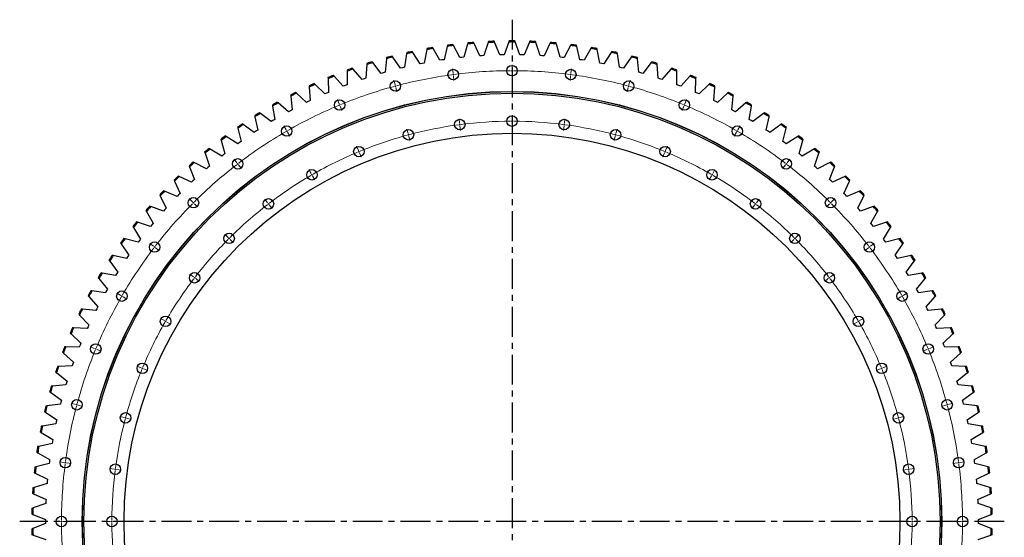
# Model space of a CAD drawing. Header units: millimetres. Extents: x -1931 to 17793, y -2289 to 13096.
# Tile 2 of 16: x 1418 to 5079, y 1395 to 3319. Entities that reach past the tile are written whole.
import ezdxf

# ---------------------------------------------------------------- set-up
doc = ezdxf.new("R2010")
doc.units = ezdxf.units.MM
doc.header["$LTSCALE"] = 50
doc.linetypes.add('CENTER', pattern=[10.16, 6.35, -1.27, 1.27, -1.27])

msp = doc.modelspace()

# ---------------------------------------------------------------- linework, layer by layer
at = {"linetype": 'CENTER', "ltscale": 0.35}
for p, q in [((3248.4, 3318.5), (3248.4, -410.3)), ((5078.8, 1454.1), (1418, 1454.1))]:
    msp.add_line(p, q, dxfattribs=at)
at = {"color": 7, "linetype": 'Continuous', "lineweight": 25}
for p, q in [((3008.1, 3223.5), (3007.1, 3219.3)), ((3030.9, 3222.4), (3028.9, 3226.2)), ((3054.6, 3177.7), (3030.9, 3222.4)), ((3083.3, 3228), (3069.7, 3179.3)), ((3084.4, 3232.2), (3083.3, 3228)), ((3107.2, 3230.1), (3105.4, 3234)), ((3128.9, 3184.4), (3107.2, 3230.1)), ((3159.7, 3233.5), (3144.1, 3185.4)), ((3161.1, 3237.6), (3159.7, 3233.5)), ((3183.8, 3234.5), (3182.1, 3238.5)), ((3203.5, 3188), (3183.8, 3234.5)), ((3236.4, 3235.7), (3218.7, 3188.3)), ((3237.9, 3239.7), (3236.4, 3235.7)), ((3260.4, 3235.7), (3258.9, 3239.7)), ((3278.1, 3188.3), (3260.4, 3235.7)), ((3313, 3234.5), (3293.3, 3188)), ((3314.7, 3238.5), (3313, 3234.5)), ((3337.1, 3233.5), (3335.7, 3237.6)), ((3352.7, 3185.4), (3337.1, 3233.5)), ((3389.6, 3230.1), (3367.9, 3184.4)), ((3391.4, 3234), (3389.6, 3230.1)), ((3413.5, 3228), (3412.4, 3232.2)), ((3427.1, 3179.3), (3413.5, 3228)), ((3465.8, 3222.4), (3442.2, 3177.7)), ((3467.8, 3226.2), (3465.8, 3222.4)), ((3489.7, 3219.3), (3488.7, 3223.5)), ((2856.3, 3192), (2849.1, 3141.9)), ((2856.9, 3196.2), (2856.3, 3192)), ((2879.7, 3197.1), (2877.4, 3200.7)), ((2907.1, 3154.6), (2879.7, 3197.1)), ((2931.4, 3207.3), (2922.1, 3157.6)), ((2932.2, 3211.5), (2931.4, 3207.3)), ((2955.1, 3211.4), (2952.9, 3215.1)), ((2980.6, 3167.7), (2955.1, 3211.4)), ((3007.1, 3219.3), (2995.6, 3170)), ((3144.1, 3185.4), (3136.5, 3184.9)), ((3211.1, 3188.1), (3203.5, 3188)), ((3218.7, 3188.3), (3211.1, 3188.1)), ((3285.7, 3188.1), (3278.1, 3188.3)), ((3293.3, 3188), (3285.7, 3188.1)), ((3360.3, 3184.9), (3352.7, 3185.4)), ((3501.1, 3170), (3489.7, 3219.3)), ((3541.7, 3211.4), (3516.2, 3167.7)), ((3543.9, 3215.1), (3541.7, 3211.4)), ((3565.4, 3207.3), (3564.6, 3211.5)), ((3574.7, 3157.6), (3565.4, 3207.3)), ((3617.1, 3197.1), (3589.6, 3154.6)), ((3619.4, 3200.7), (3617.1, 3197.1)), ((3640.5, 3192), (3639.9, 3196.2)), ((3647.7, 3141.9), (3640.5, 3192)), ((2708.3, 3151.9), (2705.5, 3101.4)), ((2708.5, 3156.1), (2708.3, 3151.9)), ((2731.3, 3159), (2728.6, 3162.4)), ((2762.2, 3119), (2731.3, 3159)), ((2781.8, 3173.5), (2776.8, 3123.2)), ((2782.3, 3177.8), (2781.8, 3173.5)), ((2805.1, 3179.7), (2802.6, 3183.2)), ((2834.3, 3138.4), (2805.1, 3179.7)), ((2914.6, 3156.1), (2907.1, 3154.6)), ((2922.1, 3157.6), (2914.6, 3156.1)), ((2988.1, 3168.9), (2980.6, 3167.7)), ((2995.6, 3170), (2988.1, 3168.9)), ((3062.2, 3178.5), (3054.6, 3177.7)), ((3069.7, 3179.3), (3062.2, 3178.5)), ((3136.5, 3184.9), (3128.9, 3184.4)), ((3367.9, 3184.4), (3360.3, 3184.9)), ((3434.6, 3178.5), (3427.1, 3179.3)), ((3442.2, 3177.7), (3434.6, 3178.5)), ((3508.7, 3168.9), (3501.1, 3170)), ((3516.2, 3167.7), (3508.7, 3168.9)), ((3582.2, 3156.1), (3574.7, 3157.6)), ((3589.6, 3154.6), (3582.2, 3156.1)), ((3691.7, 3179.7), (3662.5, 3138.4)), ((3694.2, 3183.2), (3691.7, 3179.7)), ((3715, 3173.5), (3714.5, 3177.8)), ((3720, 3123.2), (3715, 3173.5)), ((3765.5, 3159), (3734.6, 3119)), ((3768.1, 3162.4), (3765.5, 3159)), ((3788.5, 3151.9), (3788.3, 3156.1)), ((3791.3, 3101.4), (3788.5, 3151.9)), ((2635.8, 3127.1), (2635.1, 3076.5)), ((2635.8, 3131.3), (2635.8, 3127.1)), ((2658.4, 3135.2), (2655.6, 3138.4)), ((2691, 3096.6), (2658.4, 3135.2)), ((2769.5, 3121.1), (2762.2, 3119)), ((2776.8, 3123.2), (2769.5, 3121.1)), ((2841.7, 3140.2), (2834.3, 3138.4)), ((2849.1, 3141.9), (2841.7, 3140.2)), ((3655.1, 3140.2), (3647.7, 3141.9)), ((3662.5, 3138.4), (3655.1, 3140.2)), ((3727.3, 3121.1), (3720, 3123.2)), ((3734.6, 3119), (3727.3, 3121.1)), ((3838.4, 3135.2), (3805.7, 3096.6)), ((3841.2, 3138.4), (3838.4, 3135.2)), ((3861, 3127.1), (3861, 3131.3)), ((3861.7, 3076.5), (3861, 3127.1)), ((2516.1, 3078.2), (2513, 3081.2)), ((2551.9, 3042.6), (2516.1, 3078.2)), ((2564.2, 3103.4), (2564.4, 3099.1)), ((2564.4, 3099.1), (2565.9, 3048.6)), ((2586.6, 3108.2), (2583.7, 3111.4)), ((2620.9, 3071.1), (2586.6, 3108.2)), ((2635.1, 3076.5), (2628, 3073.8)), ((2698.2, 3099), (2691, 3096.6)), ((2705.5, 3101.4), (2698.2, 3099)), ((3798.5, 3099), (3791.3, 3101.4)), ((3805.7, 3096.6), (3798.5, 3099)), ((3868.8, 3073.8), (3861.7, 3076.5)), ((3910.2, 3108.2), (3875.9, 3071.1)), ((3913.1, 3111.4), (3910.2, 3108.2)), ((3930.9, 3048.6), (3932.4, 3099.1)), ((3932.4, 3099.1), (3932.6, 3103.4)), ((3980.7, 3078.2), (3944.9, 3042.6)), ((3983.8, 3081.2), (3980.7, 3078.2)), ((2446.9, 3045.2), (2443.7, 3048.1)), ((2484.2, 3011.1), (2446.9, 3045.2)), ((2493.9, 3072.5), (2494.2, 3068.2)), ((2494.2, 3068.2), (2497.9, 3017.8)), ((2558.9, 3045.6), (2551.9, 3042.6)), ((2565.9, 3048.6), (2558.9, 3045.6)), ((2628, 3073.8), (2620.9, 3071.1)), ((3875.9, 3071.1), (3868.8, 3073.8)), ((3937.9, 3045.6), (3930.9, 3048.6)), ((3944.9, 3042.6), (3937.9, 3045.6)), ((3998.9, 3017.8), (4002.6, 3068.2)), ((4002.6, 3068.2), (4002.9, 3072.5)), ((4049.9, 3045.2), (4012.6, 3011.1)), ((4053.1, 3048.1), (4049.9, 3045.2)), ((2379.2, 3009.3), (2375.9, 3012)), ((2417.9, 2976.8), (2379.2, 3009.3)), ((2425, 3038.5), (2425.5, 3034.3)), ((2425.5, 3034.3), (2431.3, 2984)), ((2491.1, 3014.5), (2484.2, 3011.1)), ((2497.9, 3017.8), (2491.1, 3014.5)), ((4005.7, 3014.5), (3998.9, 3017.8)), ((4012.6, 3011.1), (4005.7, 3014.5)), ((4065.5, 2984), (4071.3, 3034.3)), ((4071.3, 3034.3), (4071.8, 3038.5)), ((4117.6, 3009.3), (4078.9, 2976.8)), ((4120.9, 3012), (4117.6, 3009.3)), ((2313.1, 2970.4), (2309.7, 2973)), ((2353.2, 2939.7), (2313.1, 2970.4)), ((2357.6, 3001.6), (2358.3, 2997.4)), ((2358.3, 2997.4), (2366.3, 2947.5)), ((2424.6, 2980.4), (2417.9, 2976.8)), ((2431.3, 2984), (2424.6, 2980.4)), ((4072.2, 2980.4), (4065.5, 2984)), ((4078.9, 2976.8), (4072.2, 2980.4)), ((4130.5, 2947.5), (4138.5, 2997.4)), ((4138.5, 2997.4), (4139.2, 3001.6)), ((4183.7, 2970.4), (4143.6, 2939.7)), ((4187.1, 2973), (4183.7, 2970.4)), ((2248.7, 2928.8), (2245.2, 2931.2)), ((2290.1, 2899.8), (2248.7, 2928.8)), ((2291.8, 2961.9), (2292.7, 2957.7)), ((2292.7, 2957.7), (2302.8, 2908.1)), ((2359.7, 2943.6), (2353.2, 2939.7)), ((2366.3, 2947.5), (2359.7, 2943.6)), ((4137.1, 2943.6), (4130.5, 2947.5)), ((4143.6, 2939.7), (4137.1, 2943.6)), ((4194, 2908.1), (4204.1, 2957.7)), ((4204.1, 2957.7), (4205, 2961.9)), ((4248.1, 2928.8), (4206.7, 2899.8)), ((4251.6, 2931.2), (4248.1, 2928.8)), ((2227.8, 2919.3), (2228.9, 2915.2)), ((2228.9, 2915.2), (2241.1, 2866.1)), ((2296.5, 2904), (2290.1, 2899.8)), ((2302.8, 2908.1), (2296.5, 2904)), ((4200.3, 2904), (4194, 2908.1)), ((4206.7, 2899.8), (4200.3, 2904)), ((4255.7, 2866.1), (4267.9, 2915.2)), ((4267.9, 2915.2), (4269, 2919.3)), ((2165.7, 2874), (2167, 2869.9)), ((2167, 2869.9), (2181.3, 2821.5)), ((2186.2, 2884.4), (2182.6, 2886.7)), ((2228.8, 2857.2), (2186.2, 2884.4)), ((2235, 2861.7), (2228.8, 2857.2)), ((2241.1, 2866.1), (2235, 2861.7)), ((4261.8, 2861.7), (4255.7, 2866.1)), ((4268, 2857.2), (4261.8, 2861.7)), ((4310.6, 2884.4), (4268, 2857.2)), ((4314.2, 2886.7), (4310.6, 2884.4)), ((4315.5, 2821.5), (4329.8, 2869.9)), ((4329.8, 2869.9), (4331, 2874)), ((2105.7, 2826.1), (2107.1, 2822.1)), ((2107.1, 2822.1), (2123.5, 2774.3)), ((2125.6, 2837.4), (2121.9, 2839.5)), ((2169.4, 2812.1), (2125.6, 2837.4)), ((2181.3, 2821.5), (2175.3, 2816.8)), ((4321.4, 2816.8), (4315.5, 2821.5)), ((4371.2, 2837.4), (4327.4, 2812.1)), ((4374.9, 2839.5), (4371.2, 2837.4)), ((4373.3, 2774.3), (4389.7, 2822.1)), ((4389.7, 2822.1), (4391.1, 2826.1)), ((2067.1, 2787.8), (2063.4, 2789.8)), ((2112, 2764.4), (2067.1, 2787.8)), ((2175.3, 2816.8), (2169.4, 2812.1)), ((4327.4, 2812.1), (4321.4, 2816.8)), ((4429.6, 2787.8), (4384.8, 2764.4)), ((4433.4, 2789.8), (4429.6, 2787.8)), ((2047.7, 2775.7), (2049.3, 2771.7)), ((2049.3, 2771.7), (2067.7, 2724.7)), ((2117.7, 2769.3), (2112, 2764.4)), ((2123.5, 2774.3), (2117.7, 2769.3)), ((4379.1, 2769.3), (4373.3, 2774.3)), ((4384.8, 2764.4), (4379.1, 2769.3)), ((4429.1, 2724.7), (4447.5, 2771.7)), ((4447.5, 2771.7), (4449.1, 2775.7)), ((1991.9, 2722.8), (1993.7, 2718.9)), ((1993.7, 2718.9), (2014.2, 2672.7)), ((2010.9, 2735.7), (2007, 2737.6)), ((2056.6, 2714.3), (2010.9, 2735.7)), ((2062.2, 2719.5), (2056.6, 2714.3)), ((2067.7, 2724.7), (2062.2, 2719.5)), ((4434.6, 2719.5), (4429.1, 2724.7)), ((4440.1, 2714.3), (4434.6, 2719.5)), ((4485.9, 2735.7), (4440.1, 2714.3)), ((4482.6, 2672.7), (4503.1, 2718.9)), ((4489.8, 2737.6), (4485.9, 2735.7)), ((4503.1, 2718.9), (4504.9, 2722.8)), ((1956.9, 2681.3), (1952.9, 2683)), ((2003.5, 2661.8), (1956.9, 2681.3)), ((2014.2, 2672.7), (2008.8, 2667.3)), ((4488, 2667.3), (4482.6, 2672.7)), ((4539.9, 2681.3), (4493.3, 2661.8)), ((4543.9, 2683), (4539.9, 2681.3)), ((1938.5, 2667.6), (1940.4, 2663.8)), ((1940.4, 2663.8), (1962.9, 2618.5)), ((2008.8, 2667.3), (2003.5, 2661.8)), ((4493.3, 2661.8), (4488, 2667.3)), ((4533.9, 2618.5), (4556.4, 2663.8)), ((4556.4, 2663.8), (4558.3, 2667.6)), ((1887.5, 2610.1), (1889.6, 2606.4)), ((1889.6, 2606.4), (1914, 2562.1)), ((1905.3, 2624.6), (1901.3, 2626.1)), ((1952.7, 2607.2), (1905.3, 2624.6)), ((1957.8, 2612.8), (1952.7, 2607.2)), ((1962.9, 2618.5), (1957.8, 2612.8)), ((4539, 2612.8), (4533.9, 2618.5)), ((4544.1, 2607.2), (4539, 2612.8)), ((4591.5, 2624.6), (4544.1, 2607.2)), ((4582.8, 2562.1), (4607.2, 2606.4)), ((4595.5, 2626.1), (4591.5, 2624.6)), ((4607.2, 2606.4), (4609.3, 2610.1)), ((1856.2, 2565.7), (1852.1, 2567)), ((1904.3, 2550.3), (1856.2, 2565.7)), ((4640.6, 2565.7), (4592.5, 2550.3)), ((4644.7, 2567), (4640.6, 2565.7)), ((1839.1, 2550.5), (1841.3, 2546.9)), ((1841.3, 2546.9), (1867.5, 2503.6)), ((1909.1, 2556.2), (1904.3, 2550.3)), ((1914, 2562.1), (1909.1, 2556.2)), ((4587.7, 2556.2), (4582.8, 2562.1)), ((4592.5, 2550.3), (4587.7, 2556.2)), ((4629.3, 2503.6), (4655.5, 2546.9)), ((4655.5, 2546.9), (4657.7, 2550.5)), ((1809.6, 2504.8), (1805.5, 2505.9)), ((1858.4, 2491.5), (1809.6, 2504.8)), ((1863, 2497.6), (1858.4, 2491.5)), ((1867.5, 2503.6), (1863, 2497.6)), ((4633.8, 2497.6), (4629.3, 2503.6)), ((4638.4, 2491.5), (4633.8, 2497.6)), ((4687.2, 2504.8), (4638.4, 2491.5)), ((4691.3, 2505.9), (4687.2, 2504.8)), ((1793.2, 2488.9), (1795.6, 2485.3)), ((1795.6, 2485.3), (1823.7, 2443.3)), ((4673.1, 2443.3), (4701.2, 2485.3)), ((4701.2, 2485.3), (4703.6, 2488.9)), ((1750, 2425.3), (1752.5, 2421.8)), ((1752.5, 2421.8), (1782.4, 2381)), ((1765.7, 2441.9), (1761.6, 2442.9)), ((1815.1, 2430.7), (1765.7, 2441.9)), ((1819.4, 2437), (1815.1, 2430.7)), ((1823.7, 2443.3), (1819.4, 2437)), ((4677.4, 2437), (4673.1, 2443.3)), ((4681.7, 2430.7), (4677.4, 2437)), ((4731, 2441.9), (4681.7, 2430.7)), ((4714.4, 2381), (4744.2, 2421.8)), ((4735.2, 2442.9), (4731, 2441.9)), ((4744.2, 2421.8), (4746.8, 2425.3)), ((1782.4, 2381), (1778.4, 2374.6)), ((4718.4, 2374.6), (4714.4, 2381)), ((1709.6, 2359.9), (1712.3, 2356.6)), ((1712.3, 2356.6), (1743.9, 2317.1)), ((1724.6, 2377.2), (1720.4, 2378)), ((1774.4, 2368.2), (1724.6, 2377.2)), ((1778.4, 2374.6), (1774.4, 2368.2)), ((4722.4, 2368.2), (4718.4, 2374.6)), ((4772.2, 2377.2), (4722.4, 2368.2)), ((4752.9, 2317.1), (4784.5, 2356.6)), ((4776.4, 2378), (4772.2, 2377.2)), ((4784.5, 2356.6), (4787.2, 2359.9)), ((1686.3, 2310.8), (1682.1, 2311.4)), ((1736.4, 2303.9), (1686.3, 2310.8)), ((1740.1, 2310.5), (1736.4, 2303.9)), ((1743.9, 2317.1), (1740.1, 2310.5)), ((4756.7, 2310.5), (4752.9, 2317.1)), ((4760.4, 2303.9), (4756.7, 2310.5)), ((4810.5, 2310.8), (4760.4, 2303.9)), ((4814.7, 2311.4), (4810.5, 2310.8)), ((1672.1, 2292.9), (1674.9, 2289.7)), ((1674.9, 2289.7), (1708.2, 2251.6)), ((4788.6, 2251.6), (4821.9, 2289.7)), ((4821.9, 2289.7), (4824.7, 2292.9)), ((1650.9, 2242.8), (1646.6, 2243.2)), ((1701.2, 2238.1), (1650.9, 2242.8)), ((1704.7, 2244.8), (1701.2, 2238.1)), ((1708.2, 2251.6), (1704.7, 2244.8)), ((4792.1, 2244.8), (4788.6, 2251.6)), ((4795.5, 2238.1), (4792.1, 2244.8)), ((4845.9, 2242.8), (4795.5, 2238.1)), ((4850.2, 2243.2), (4845.9, 2242.8)), ((1637.4, 2224.3), (1640.4, 2221.2)), ((1640.4, 2221.2), (1675.3, 2184.6)), ((4821.5, 2184.6), (4856.4, 2221.2)), ((4856.4, 2221.2), (4859.3, 2224.3)), ((1618.4, 2173.4), (1614.2, 2173.6)), ((1669, 2170.8), (1618.4, 2173.4)), ((1672.1, 2177.7), (1669, 2170.8)), ((1675.3, 2184.6), (1672.1, 2177.7)), ((4824.7, 2177.7), (4821.5, 2184.6)), ((4827.8, 2170.8), (4824.7, 2177.7)), ((4878.3, 2173.4), (4827.8, 2170.8)), ((4882.6, 2173.6), (4878.3, 2173.4)), ((1605.8, 2154.3), (1608.9, 2151.3)), ((1608.9, 2151.3), (1645.3, 2116.2)), ((4851.5, 2116.2), (4887.9, 2151.3)), ((4887.9, 2151.3), (4891, 2154.3)), ((1589, 2102.6), (1584.7, 2102.6)), ((1639.6, 2102.2), (1589, 2102.6)), ((1642.4, 2109.2), (1639.6, 2102.2)), ((1645.3, 2116.2), (1642.4, 2109.2)), ((4854.4, 2109.2), (4851.5, 2116.2)), ((4857.2, 2102.2), (4854.4, 2109.2)), ((4907.8, 2102.6), (4857.2, 2102.2)), ((4912.1, 2102.6), (4907.8, 2102.6)), ((1577.2, 2083), (1580.4, 2080.1)), ((1580.4, 2080.1), (1618.3, 2046.7)), ((4878.5, 2046.7), (4916.4, 2080.1)), ((4916.4, 2080.1), (4919.6, 2083)), ((1562.6, 2030.6), (1558.4, 2030.4)), ((1613.2, 2032.4), (1562.6, 2030.6)), ((1615.7, 2039.5), (1613.2, 2032.4)), ((1618.3, 2046.7), (1615.7, 2039.5)), ((4881.1, 2039.5), (4878.5, 2046.7)), ((4883.6, 2032.4), (4881.1, 2039.5)), ((4934.1, 2030.6), (4883.6, 2032.4)), ((4938.4, 2030.4), (4934.1, 2030.6)), ((1551.7, 2010.5), (1555, 2007.8)), ((1555, 2007.8), (1594.3, 1976)), ((4902.5, 1976), (4941.8, 2007.8)), ((4941.8, 2007.8), (4945.1, 2010.5)), ((1539.4, 1957.5), (1535.1, 1957.2)), ((1589.8, 1961.5), (1539.4, 1957.5)), ((1592.1, 1968.7), (1589.8, 1961.5)), ((1594.3, 1976), (1592.1, 1968.7)), ((4904.7, 1968.7), (4902.5, 1976)), ((4907, 1961.5), (4904.7, 1968.7)), ((4957.4, 1957.5), (4907, 1961.5)), ((4961.7, 1957.2), (4957.4, 1957.5)), ((1529.3, 1937), (1532.8, 1934.4)), ((1532.8, 1934.4), (1573.4, 1904.3)), ((1573.4, 1904.3), (1571.5, 1897)), ((4923.4, 1904.3), (4964, 1934.4)), ((4925.3, 1897), (4923.4, 1904.3)), ((4964, 1934.4), (4967.5, 1937)), ((1519.3, 1883.5), (1515.1, 1883)), ((1569.5, 1889.6), (1519.3, 1883.5)), ((1571.5, 1897), (1569.5, 1889.6)), ((4927.3, 1889.6), (4925.3, 1897)), ((4977.5, 1883.5), (4927.3, 1889.6)), ((4981.7, 1883), (4977.5, 1883.5)), ((1510.1, 1862.6), (1513.7, 1860.2)), ((1513.7, 1860.2), (1555.6, 1831.9)), ((1555.6, 1831.9), (1554, 1824.4)), ((4941.2, 1831.9), (4983.1, 1860.2)), ((4942.8, 1824.4), (4941.2, 1831.9)), ((4983.1, 1860.2), (4986.7, 1862.6)), ((1502.5, 1808.8), (1498.2, 1808.1)), ((1552.3, 1817), (1502.5, 1808.8)), ((1554, 1824.4), (1552.3, 1817)), ((4944.4, 1817), (4942.8, 1824.4)), ((4994.3, 1808.8), (4944.4, 1817)), ((4998.6, 1808.1), (4994.3, 1808.8)), ((1494.2, 1787.4), (1497.8, 1785.2)), ((1497.8, 1785.2), (1540.9, 1758.7)), ((1540.9, 1758.7), (1539.6, 1751.2)), ((4955.9, 1758.7), (4999, 1785.2)), ((4957.2, 1751.2), (4955.9, 1758.7)), ((4999, 1785.2), (5002.6, 1787.4)), ((1488.8, 1733.3), (1484.6, 1732.4)), ((1538.3, 1743.7), (1488.8, 1733.3)), ((1539.6, 1751.2), (1538.3, 1743.7)), ((4958.5, 1743.7), (4957.2, 1751.2)), ((5008, 1733.3), (4958.5, 1743.7)), ((5012.2, 1732.4), (5008, 1733.3)), ((1481.5, 1711.6), (1485.2, 1709.5)), ((1485.2, 1709.5), (1529.4, 1684.9)), ((1529.4, 1684.9), (1528.4, 1677.4)), ((4967.4, 1684.9), (5011.6, 1709.5)), ((4968.4, 1677.4), (4967.4, 1684.9)), ((5011.6, 1709.5), (5015.3, 1711.6)), ((1478.4, 1657.4), (1474.3, 1656.3)), ((1527.4, 1669.9), (1478.4, 1657.4)), ((1528.4, 1677.4), (1527.4, 1669.9)), ((4969.4, 1669.9), (4968.4, 1677.4)), ((5018.4, 1657.4), (4969.4, 1669.9)), ((5022.5, 1656.3), (5018.4, 1657.4)), ((1472, 1635.4), (1475.8, 1633.5)), ((1475.8, 1633.5), (1521, 1610.8)), ((4975.8, 1610.8), (5020.9, 1633.5)), ((5020.9, 1633.5), (5024.8, 1635.4)), ((1471.3, 1581), (1467.2, 1579.8)), ((1519.7, 1595.6), (1471.3, 1581)), ((1520.4, 1603.2), (1519.7, 1595.6)), ((1521, 1610.8), (1520.4, 1603.2)), ((4976.4, 1603.2), (4975.8, 1610.8)), ((4977.1, 1595.6), (4976.4, 1603.2)), ((5025.5, 1581), (4977.1, 1595.6)), ((5029.6, 1579.8), (5025.5, 1581)), ((1465.9, 1558.8), (1469.8, 1557)), ((1469.8, 1557), (1515.9, 1536.3)), ((4980.9, 1536.3), (5027, 1557)), ((5027, 1557), (5030.9, 1558.8)), ((1467.5, 1504.5), (1463.5, 1503)), ((1515.3, 1521.1), (1467.5, 1504.5)), ((1515.6, 1528.7), (1515.3, 1521.1)), ((1515.9, 1536.3), (1515.6, 1528.7)), ((4981.2, 1528.7), (4980.9, 1536.3)), ((4981.5, 1521.1), (4981.2, 1528.7)), ((5029.3, 1504.5), (4981.5, 1521.1)), ((5033.3, 1503), (5029.3, 1504.5)), ((1463, 1482), (1467, 1480.4)), ((1467, 1480.4), (1514, 1461.7)), ((4982.8, 1461.7), (5029.8, 1480.4)), ((5029.8, 1480.4), (5033.8, 1482)), ((1467, 1427.8), (1463, 1426.2)), ((1514, 1446.5), (1467, 1427.8)), ((1514, 1461.7), (1514, 1454.1)), ((1514, 1454.1), (1514, 1446.5)), ((4982.8, 1454.1), (4982.8, 1461.7)), ((4982.8, 1446.5), (4982.8, 1454.1)), ((5029.8, 1427.8), (4982.8, 1446.5)), ((5033.8, 1426.2), (5029.8, 1427.8)), ((1463.5, 1405.2), (1467.5, 1403.7)), ((1467.5, 1403.7), (1515.3, 1387.1)), ((4981.5, 1387.1), (5029.3, 1403.7)), ((5029.3, 1403.7), (5033.3, 1405.2))]:
    msp.add_line(p, q, dxfattribs=at)
at = {"color": 0, "linetype": 'Continuous', "lineweight": 18}
for p, q in [((3248.4, 3134.1), (3248.4, 3151.1)), ((3029.1, 3119.7), (3026.9, 3136.6)), ((3029.8, 3114.8), (3029.4, 3117.2)), ((3029.8, 3114.8), (3030.1, 3112.3)), ((3248.4, 3129.1), (3248.4, 3131.6)), ((3248.4, 3129.1), (3248.4, 3126.6)), ((3248.4, 3124.1), (3248.4, 3107.1)), ((3467, 3114.8), (3466.7, 3112.3)), ((3467, 3114.8), (3467.4, 3117.2)), ((3467.7, 3119.7), (3469.9, 3136.6)), ((2813.6, 3076.9), (2809.2, 3093.3)), ((3030.4, 3109.8), (3032.6, 3093)), ((3466.4, 3109.8), (3464.2, 3093)), ((3683.2, 3076.9), (3687.6, 3093.3)), ((2814.9, 3072), (2814.2, 3074.4)), ((2814.9, 3072), (2815.5, 3069.6)), ((2816.2, 3067.2), (2820.6, 3050.8)), ((3680.6, 3067.2), (3676.2, 3050.8)), ((3681.9, 3072), (3681.3, 3069.6)), ((3681.9, 3072), (3682.6, 3074.4)), ((2605.5, 3006.2), (2599, 3021.9)), ((2607.4, 3001.6), (2606.4, 3003.9)), ((3889.4, 3001.6), (3890.3, 3003.9)), ((3891.3, 3006.2), (3897.8, 3021.9)), ((2607.4, 3001.6), (2608.4, 2999.3)), ((2609.3, 2997), (2615.8, 2981.3)), ((3887.5, 2997), (3881, 2981.3)), ((3889.4, 3001.6), (3888.4, 2999.3)), ((3053.6, 2933.8), (3051.4, 2950.7)), ((3054.2, 2928.9), (3053.9, 2931.4)), ((3054.2, 2928.9), (3054.6, 2926.4)), ((3248.4, 2946.6), (3248.4, 2963.6)), ((3248.4, 2941.6), (3248.4, 2944.1)), ((3248.4, 2941.6), (3248.4, 2939.1)), ((3248.4, 2936.6), (3248.4, 2919.6)), ((3442.6, 2928.9), (3442.2, 2926.4)), ((3442.6, 2928.9), (3442.9, 2931.4)), ((3443.2, 2933.8), (3445.4, 2950.7)), ((2408.4, 2909), (2399.9, 2923.7)), ((2410.9, 2904.7), (2409.6, 2906.9)), ((2410.9, 2904.7), (2412.1, 2902.5)), ((2413.4, 2900.4), (2421.9, 2885.6)), ((2862.1, 2895.7), (2857.7, 2912.2)), ((2863.4, 2890.9), (2862.8, 2893.3)), ((3054.9, 2923.9), (3057.1, 2907.1)), ((3441.9, 2923.9), (3439.7, 2907.1)), ((3633.4, 2890.9), (3634, 2893.3)), ((3634.7, 2895.7), (3639.1, 2912.2)), ((4083.4, 2900.4), (4074.9, 2885.6)), ((4085.9, 2904.7), (4084.6, 2902.5)), ((4085.9, 2904.7), (4087.1, 2906.9)), ((4088.4, 2909), (4096.9, 2923.7)), ((2863.4, 2890.9), (2864.1, 2888.5)), ((2864.7, 2886.1), (2869.1, 2869.7)), ((3632.1, 2886.1), (3627.7, 2869.7)), ((3633.4, 2890.9), (3632.7, 2888.5)), ((2677.2, 2833), (2670.7, 2848.7)), ((2679.2, 2828.4), (2678.2, 2830.7)), ((2679.2, 2828.4), (2680.1, 2826.1)), ((2681.1, 2823.8), (2687.6, 2808)), ((3815.7, 2823.8), (3809.2, 2808)), ((3817.6, 2828.4), (3816.7, 2826.1)), ((3817.6, 2828.4), (3818.6, 2830.7)), ((3819.6, 2833), (3826.1, 2848.7)), ((2225.7, 2786.9), (2215.3, 2800.4)), ((2228.7, 2783), (2227.2, 2784.9)), ((2228.7, 2783), (2230.2, 2781)), ((4268.1, 2783), (4266.6, 2781)), ((4268.1, 2783), (4269.6, 2784.9)), ((4271.1, 2786.9), (4281.5, 2800.4)), ((2231.8, 2779), (2242.1, 2765.5)), ((2502.1, 2746.6), (2493.6, 2761.4)), ((3994.6, 2746.6), (4003.1, 2761.4)), ((4265, 2779), (4254.7, 2765.5)), ((2504.6, 2742.3), (2503.4, 2744.5)), ((2504.6, 2742.3), (2505.9, 2740.1)), ((2507.1, 2738), (2515.6, 2723.3)), ((3989.6, 2738), (3981.1, 2723.3)), ((3992.1, 2742.3), (3990.9, 2740.1)), ((3992.1, 2742.3), (3993.4, 2744.5)), ((2060.5, 2642), (2048.4, 2654.1)), ((2064, 2638.5), (2062.2, 2640.3)), ((2064, 2638.5), (2065.8, 2636.7)), ((2339.8, 2638.2), (2329.5, 2651.7)), ((2342.9, 2634.2), (2341.3, 2636.2)), ((4153.9, 2634.2), (4155.5, 2636.2)), ((4157, 2638.2), (4167.3, 2651.7)), ((4432.8, 2638.5), (4431, 2636.7)), ((4432.8, 2638.5), (4434.6, 2640.3)), ((4436.3, 2642), (4448.4, 2654.1)), ((2067.5, 2635), (2079.6, 2622.9)), ((2342.9, 2634.2), (2344.4, 2632.2)), ((2345.9, 2630.2), (2356.3, 2616.8)), ((4150.9, 2630.2), (4140.5, 2616.8)), ((4153.9, 2634.2), (4152.4, 2632.2)), ((4429.3, 2635), (4417.2, 2622.9)), ((2193, 2509.5), (2181, 2521.5)), ((2196.6, 2505.9), (2194.8, 2507.7)), ((2196.6, 2505.9), (2198.3, 2504.2)), ((2200.1, 2502.4), (2212.1, 2490.4)), ((4296.7, 2502.4), (4284.7, 2490.4)), ((4300.2, 2505.9), (4298.5, 2504.2)), ((4300.2, 2505.9), (4302, 2507.7)), ((4303.8, 2509.5), (4315.8, 2521.5)), ((1915.6, 2476.8), (1902.1, 2487.2)), ((1919.5, 2473.8), (1917.5, 2475.3)), ((1919.5, 2473.8), (1921.5, 2472.3)), ((1923.5, 2470.7), (1937, 2460.4)), ((4573.3, 2470.7), (4559.8, 2460.4)), ((4577.3, 2473.8), (4575.3, 2472.3)), ((4577.3, 2473.8), (4579.2, 2475.3)), ((4581.2, 2476.8), (4594.7, 2487.2)), ((2064.3, 2362.7), (2050.8, 2373)), ((2068.3, 2359.6), (2066.3, 2361.2)), ((2068.3, 2359.6), (2070.3, 2358.1)), ((2072.3, 2356.6), (2085.7, 2346.2)), ((4424.5, 2356.6), (4411.1, 2346.2)), ((4428.5, 2359.6), (4426.5, 2358.1)), ((4428.5, 2359.6), (4430.5, 2361.2)), ((4432.5, 2362.7), (4446, 2373)), ((1793.5, 2294.1), (1778.8, 2302.6)), ((1797.8, 2291.6), (1795.6, 2292.8)), ((1797.8, 2291.6), (1800, 2290.3)), ((1802.1, 2289.1), (1816.9, 2280.6)), ((4694.7, 2289.1), (4679.9, 2280.6)), ((4699, 2291.6), (4696.8, 2290.3)), ((4699, 2291.6), (4701.2, 2292.8)), ((4703.3, 2294.1), (4718, 2302.6)), ((1955.9, 2200.3), (1941.1, 2208.8)), ((1960.2, 2197.8), (1958, 2199.1)), ((1960.2, 2197.8), (1962.4, 2196.6)), ((4536.6, 2197.8), (4534.4, 2196.6)), ((4536.6, 2197.8), (4538.8, 2199.1)), ((4540.9, 2200.3), (4555.7, 2208.8)), ((1964.5, 2195.3), (1979.2, 2186.8)), ((4532.3, 2195.3), (4517.6, 2186.8)), ((1696.3, 2097), (1680.6, 2103.5)), ((1700.9, 2095.1), (1698.6, 2096.1)), ((1700.9, 2095.1), (1703.2, 2094.1)), ((1705.5, 2093.2), (1721.2, 2086.7)), ((4791.3, 2093.2), (4775.6, 2086.7)), ((4795.9, 2095.1), (4793.6, 2094.1)), ((4795.9, 2095.1), (4798.2, 2096.1)), ((4800.5, 2097), (4816.2, 2103.5)), ((1869.5, 2025.3), (1853.8, 2031.8)), ((1874.1, 2023.3), (1871.8, 2024.3)), ((1874.1, 2023.3), (1876.4, 2022.4)), ((1878.7, 2021.4), (1894.5, 2014.9)), ((4618, 2021.4), (4602.3, 2014.9)), ((4622.7, 2023.3), (4620.4, 2022.4)), ((4622.7, 2023.3), (4625, 2024.3)), ((4627.3, 2025.3), (4643, 2031.8)), ((1625.6, 1888.9), (1609.2, 1893.3)), ((1630.5, 1887.6), (1628.1, 1888.3)), ((1630.5, 1887.6), (1632.9, 1887)), ((1635.3, 1886.3), (1651.7, 1881.9)), ((4861.5, 1886.3), (4845.1, 1881.9)), ((4866.3, 1887.6), (4863.9, 1887)), ((4866.3, 1887.6), (4868.7, 1888.3)), ((4871.2, 1888.9), (4887.6, 1893.3)), ((1806.8, 1840.4), (1790.3, 1844.8)), ((1811.6, 1839.1), (1809.2, 1839.7)), ((1811.6, 1839.1), (1814, 1838.4)), ((1816.4, 1837.8), (1832.8, 1833.4)), ((4680.4, 1837.8), (4664, 1833.4)), ((4685.2, 1839.1), (4682.8, 1838.4)), ((4685.2, 1839.1), (4687.6, 1839.7)), ((4690, 1840.4), (4706.5, 1844.8)), ((1582.8, 1673.4), (1565.9, 1675.6)), ((1587.7, 1672.7), (1585.2, 1673.1)), ((1587.7, 1672.7), (1590.2, 1672.4)), ((1592.7, 1672.1), (1609.5, 1669.9)), ((1768.7, 1648.9), (1751.8, 1651.1)), ((1773.6, 1648.3), (1771.1, 1648.6)), ((1773.6, 1648.3), (1776.1, 1647.9)), ((1778.6, 1647.6), (1795.4, 1645.4)), ((4718.2, 1647.6), (4701.4, 1645.4)), ((4723.2, 1648.3), (4720.7, 1647.9)), ((4723.2, 1648.3), (4725.7, 1648.6)), ((4728.1, 1648.9), (4745, 1651.1)), ((4904.1, 1672.1), (4887.3, 1669.9)), ((4909.1, 1672.7), (4906.6, 1672.4)), ((4909.1, 1672.7), (4911.5, 1673.1)), ((4914, 1673.4), (4930.9, 1675.6)), ((1568.4, 1454.1), (1551.4, 1454.1)), ((1573.4, 1454.1), (1570.9, 1454.1)), ((1573.4, 1454.1), (1575.9, 1454.1)), ((1578.4, 1454.1), (1595.4, 1454.1)), ((1755.9, 1454.1), (1738.9, 1454.1)), ((1760.9, 1454.1), (1758.4, 1454.1)), ((1760.9, 1454.1), (1763.4, 1454.1)), ((1765.9, 1454.1), (1782.9, 1454.1)), ((4730.9, 1454.1), (4713.9, 1454.1)), ((4735.9, 1454.1), (4733.4, 1454.1)), ((4735.9, 1454.1), (4738.4, 1454.1)), ((4740.9, 1454.1), (4757.9, 1454.1)), ((4918.4, 1454.1), (4901.4, 1454.1)), ((4923.4, 1454.1), (4920.9, 1454.1)), ((4923.4, 1454.1), (4925.9, 1454.1)), ((4928.4, 1454.1), (4945.4, 1454.1))]:
    msp.add_line(p, q, dxfattribs=at)
at = {"color": 7, "linetype": 'Continuous', "lineweight": 25}
for centre, radius in [((3248.4, 3129.1), 19.5), ((3029.8, 3114.8), 19.5), ((3467, 3114.8), 19.5), ((2814.9, 3072), 19.5), ((3681.9, 3072), 19.5), ((3248.4, 1454.1), 1598), ((3248.4, 1454.1), 1597.5), ((3248.4, 1454.1), 1591.5), ((2607.4, 3001.6), 19.5), ((3889.4, 3001.6), 19.5), ((3054.2, 2928.9), 19.5), ((3248.4, 2941.6), 19.5), ((3442.6, 2928.9), 19.5), ((3248.4, 1454.1), 1442.5), ((2410.9, 2904.7), 19.5), ((2863.4, 2890.9), 19.5), ((3633.4, 2890.9), 19.5), ((4085.9, 2904.7), 19.5), ((2679.2, 2828.4), 19.5), ((3817.6, 2828.4), 19.5), ((2228.7, 2783), 19.5), ((4268.1, 2783), 19.5), ((2504.6, 2742.3), 19.5), ((3992.1, 2742.3), 19.5), ((2064, 2638.5), 19.5), ((2342.9, 2634.2), 19.5), ((4153.9, 2634.2), 19.5), ((4432.8, 2638.5), 19.5), ((1919.5, 2473.8), 19.5), ((2196.6, 2505.9), 19.5), ((4300.2, 2505.9), 19.5), ((4577.3, 2473.8), 19.5), ((2068.3, 2359.6), 19.5), ((4428.5, 2359.6), 19.5), ((1797.8, 2291.6), 19.5), ((4699, 2291.6), 19.5), ((1960.2, 2197.8), 19.5), ((4536.6, 2197.8), 19.5), ((1700.9, 2095.1), 19.5), ((4795.9, 2095.1), 19.5), ((1874.1, 2023.3), 19.5), ((4622.7, 2023.3), 19.5), ((1630.5, 1887.6), 19.5), ((4866.3, 1887.6), 19.5), ((1811.6, 1839.1), 19.5), ((4685.2, 1839.1), 19.5), ((1587.7, 1672.7), 19.5), ((4909.1, 1672.7), 19.5), ((1773.6, 1648.3), 19.5), ((4723.2, 1648.3), 19.5), ((1573.4, 1454.1), 19.5), ((1760.9, 1454.1), 19.5), ((4735.9, 1454.1), 19.5), ((4923.4, 1454.1), 19.5)]:
    msp.add_circle(centre, radius, dxfattribs=at)
for radius, start, end in [(1781.6, 97.0106, 97.784), (1785.6, 97.0595, 97.735), (1781.6, 94.5448, 95.3182), (1785.6, 94.5937, 95.2693), (1781.6, 92.079, 92.8525), (1785.6, 92.128, 92.8035), (1781.6, 89.6133, 90.3867), (1785.6, 89.6622, 90.3378), (1781.6, 87.1475, 87.921), (1785.6, 87.1965, 87.872), (1781.6, 84.6818, 85.4552), (1785.6, 84.7307, 85.4063), (1781.6, 82.216, 82.9894), (1785.6, 82.265, 82.9405), (1781.6, 101.9421, 102.7155), (1785.6, 101.991, 102.6665), (1781.6, 99.4763, 100.2497), (1785.6, 99.5252, 100.2008), (1781.6, 79.7503, 80.5237), (1785.6, 79.7992, 80.4748), (1781.6, 77.2845, 78.0579), (1785.6, 77.3335, 78.009), (1781.6, 106.8736, 107.647), (1785.6, 106.9225, 107.598), (1781.6, 104.4078, 105.1812), (1785.6, 104.4567, 105.1323), (1781.6, 74.8188, 75.5922), (1785.6, 74.8677, 75.5433), (1781.6, 72.353, 73.1264), (1785.6, 72.402, 73.0775), (1785.6, 109.3883, 110.0638), (1781.6, 109.3393, 110.1127), (1781.6, 69.8873, 70.6607), (1785.6, 69.9362, 70.6117), (1785.6, 114.3198, 114.9953), (1781.6, 114.2708, 115.0442), (1785.6, 111.854, 112.5296), (1781.6, 111.8051, 112.5785), (1781.6, 67.4215, 68.1949), (1785.6, 67.4704, 68.146), (1781.6, 64.9558, 65.7292), (1785.6, 65.0047, 65.6802), (1785.6, 116.7855, 117.4611), (1781.6, 116.7366, 117.51), (1781.6, 62.49, 63.2634), (1785.6, 62.5389, 63.2145), (1785.6, 119.2513, 119.9268), (1781.6, 119.2023, 119.9757), (1781.6, 60.0243, 60.7977), (1785.6, 60.0732, 60.7487), (1785.6, 121.717, 122.3926), (1781.6, 121.6681, 122.4415), (1781.6, 57.5585, 58.3319), (1785.6, 57.6074, 58.283), (1785.6, 124.1828, 124.8583), (1781.6, 124.1338, 124.9073), (1781.6, 55.0927, 55.8662), (1785.6, 55.1417, 55.8172), (1785.6, 126.6485, 127.3241), (1781.6, 126.5996, 127.373), (1781.6, 52.627, 53.4004), (1785.6, 52.6759, 53.3515), (1785.6, 129.1143, 129.7898), (1781.6, 129.0653, 129.8388), (1781.6, 50.1612, 50.9347), (1785.6, 50.2102, 50.8857), (1785.6, 131.58, 132.2556), (1781.6, 131.5311, 132.3045), (1781.6, 47.6955, 48.4689), (1785.6, 47.7444, 48.42), (1785.6, 134.0458, 134.7213), (1781.6, 133.9969, 134.7703), (1781.6, 45.2297, 46.0031), (1785.6, 45.2787, 45.9542), (1785.6, 136.5115, 137.1871), (1781.6, 136.4626, 137.236), (1781.6, 42.764, 43.5374), (1785.6, 42.8129, 43.4885), (1785.6, 138.9773, 139.6528), (1781.6, 138.9284, 139.7018), (1781.6, 40.2982, 41.0716), (1785.6, 40.3472, 41.0227), (1785.6, 141.443, 142.1186), (1781.6, 141.3941, 142.1675), (1781.6, 37.8325, 38.6059), (1785.6, 37.8814, 38.557), (1785.6, 143.9088, 144.5843), (1781.6, 143.8599, 144.6333), (1781.6, 35.3667, 36.1401), (1785.6, 35.4157, 36.0912), (1785.6, 146.3746, 147.0501), (1781.6, 146.3256, 147.099), (1781.6, 32.901, 33.6744), (1785.6, 32.9499, 33.6254), (1785.6, 148.8403, 149.5159), (1781.6, 148.7914, 149.5648), (1781.6, 30.4352, 31.2086), (1785.6, 30.4841, 31.1597), (1785.6, 151.3061, 151.9816), (1781.6, 151.2571, 152.0305), (1781.6, 27.9695, 28.7429), (1785.6, 28.0184, 28.6939), (1785.6, 153.7718, 154.4474), (1781.6, 153.7229, 154.4963), (1781.6, 25.5037, 26.2771), (1785.6, 25.5526, 26.2282), (1785.6, 156.2376, 156.9131), (1781.6, 156.1886, 156.9621), (1781.6, 23.0379, 23.8114), (1785.6, 23.0869, 23.7624), (1785.6, 158.7033, 159.3789), (1781.6, 158.6544, 159.4278), (1781.6, 20.5722, 21.3456), (1785.6, 20.6211, 21.2967), (1785.6, 161.1691, 161.8446), (1781.6, 161.1201, 161.8936), (1781.6, 18.1064, 18.8799), (1785.6, 18.1554, 18.8309), (1785.6, 163.6348, 164.3104), (1781.6, 163.5859, 164.3593), (1781.6, 15.6407, 16.4141), (1785.6, 15.6896, 16.3652), (1785.6, 166.1006, 166.7761), (1781.6, 166.0516, 166.8251), (1781.6, 13.1749, 13.9484), (1785.6, 13.2239, 13.8994), (1785.6, 168.5663, 169.2419), (1781.6, 168.5174, 169.2908), (1781.6, 10.7092, 11.4826), (1785.6, 10.7581, 11.4337), (1785.6, 171.0321, 171.7076), (1781.6, 170.9832, 171.7566), (1781.6, 8.2434, 9.0168), (1785.6, 8.2924, 8.9679), (1785.6, 173.4978, 174.1734), (1781.6, 173.4489, 174.2223), (1781.6, 5.7777, 6.5511), (1785.6, 5.8266, 6.5022), (1785.6, 175.9636, 176.6391), (1781.6, 175.9147, 176.6881), (1781.6, 3.3119, 4.0853), (1785.6, 3.3609, 4.0364), (1785.6, 178.4294, 179.1049), (1781.6, 178.3804, 179.1538), (1781.6, 0.8462, 1.6196), (1785.6, 0.8951, 1.5706), (1781.6, 180.8462, 181.6196), (1781.6, 358.3804, 359.1538), (1785.6, 180.8951, 181.5706), (1785.6, 358.4294, 359.1049)]:
    msp.add_arc((3248.4, 1454.1), radius, start, end, dxfattribs=at)
at = {"color": 0, "linetype": 'Continuous', "lineweight": 18}
for radius, start, end in [(1675, 97.671, 104.829), (1675, 97.5, 97.5855), (1675, 97.4145, 97.5), (1675, 90.171, 97.329), (1675, 90, 90.0855), (1675, 89.9145, 90), (1675, 82.671, 89.829), (1675, 82.5, 82.5855), (1675, 82.4145, 82.5), (1675, 75.171, 82.329), (1675, 105.171, 112.329), (1675, 105, 105.0855), (1675, 104.9145, 105), (1675, 75, 75.0855), (1675, 74.9145, 75), (1675, 67.671, 74.829), (1675, 112.4145, 112.5), (1675, 67.5, 67.5855), (1675, 112.671, 119.829), (1675, 112.5, 112.5855), (1675, 67.4145, 67.5), (1675, 60.171, 67.329), (1487.5, 97.5, 97.5963), (1487.5, 97.4037, 97.5), (1487.5, 90.1926, 97.3074), (1487.5, 90, 90.0963), (1487.5, 89.9037, 90), (1487.5, 82.6926, 89.8074), (1487.5, 82.5, 82.5963), (1487.5, 82.4037, 82.5), (1675, 120.171, 127.329), (1675, 120, 120.0855), (1675, 119.9145, 120), (1487.5, 97.6926, 104.8074), (1487.5, 75.1926, 82.3074), (1675, 60, 60.0855), (1675, 59.9145, 60), (1675, 52.671, 59.829), (1487.5, 105.1926, 112.3074), (1487.5, 105, 105.0963), (1487.5, 104.9037, 105), (1487.5, 75, 75.0963), (1487.5, 74.9037, 75), (1487.5, 67.6926, 74.8074), (1487.5, 112.6926, 119.8074), (1487.5, 112.5, 112.5963), (1487.5, 112.4037, 112.5), (1487.5, 67.5, 67.5963), (1487.5, 67.4037, 67.5), (1487.5, 60.1926, 67.3074), (1675, 127.5, 127.5855), (1675, 127.4145, 127.5), (1675, 52.5, 52.5855), (1675, 52.4145, 52.5), (1675, 127.671, 134.829), (1675, 45.171, 52.329), (1487.5, 120.1926, 127.3074), (1487.5, 120, 120.0963), (1487.5, 119.9037, 120), (1487.5, 60, 60.0963), (1487.5, 59.9037, 60), (1487.5, 52.6926, 59.8074), (1675, 135, 135.0855), (1675, 134.9145, 135), (1675, 45, 45.0855), (1675, 44.9145, 45), (1675, 135.171, 142.329), (1487.5, 127.6926, 134.8074), (1487.5, 127.5, 127.5963), (1487.5, 127.4037, 127.5), (1487.5, 52.5, 52.5963), (1487.5, 52.4037, 52.5), (1487.5, 45.1926, 52.3074), (1675, 37.671, 44.829), (1487.5, 135.1926, 142.3074), (1487.5, 135, 135.0963), (1487.5, 134.9037, 135), (1487.5, 45, 45.0963), (1487.5, 44.9037, 45), (1487.5, 37.6926, 44.8074), (1675, 142.671, 149.829), (1675, 142.5, 142.5855), (1675, 142.4145, 142.5), (1675, 37.5, 37.5855), (1675, 37.4145, 37.5), (1675, 30.171, 37.329), (1487.5, 142.6926, 149.8074), (1487.5, 142.5, 142.5963), (1487.5, 142.4037, 142.5), (1487.5, 37.5, 37.5963), (1487.5, 37.4037, 37.5), (1487.5, 30.1926, 37.3074), (1675, 150.171, 157.329), (1675, 150, 150.0855), (1675, 149.9145, 150), (1675, 30, 30.0855), (1675, 29.9145, 30), (1675, 22.671, 29.829), (1487.5, 150, 150.0963), (1487.5, 149.9037, 150), (1487.5, 30, 30.0963), (1487.5, 29.9037, 30), (1487.5, 150.1926, 157.3074), (1487.5, 22.6926, 29.8074), (1675, 157.671, 164.829), (1675, 157.5, 157.5855), (1675, 157.4145, 157.5), (1675, 22.5, 22.5855), (1675, 22.4145, 22.5), (1675, 15.171, 22.329), (1487.5, 157.6926, 164.8074), (1487.5, 157.5, 157.5963), (1487.5, 157.4037, 157.5), (1487.5, 22.5, 22.5963), (1487.5, 22.4037, 22.5), (1487.5, 15.1926, 22.3074), (1675, 165.171, 172.329), (1675, 165, 165.0855), (1675, 164.9145, 165), (1675, 15, 15.0855), (1675, 14.9145, 15), (1675, 7.671, 14.829), (1487.5, 165.1926, 172.3074), (1487.5, 165, 165.0963), (1487.5, 164.9037, 165), (1487.5, 15, 15.0963), (1487.5, 14.9037, 15), (1487.5, 7.6926, 14.8074), (1675, 172.671, 179.829), (1675, 172.5, 172.5855), (1675, 172.4145, 172.5), (1487.5, 172.5, 172.5963), (1487.5, 172.4037, 172.5), (1487.5, 7.5, 7.5963), (1487.5, 7.4037, 7.5), (1675, 7.5, 7.5855), (1675, 7.4145, 7.5), (1675, 0.171, 7.329), (1487.5, 172.6926, 179.8074), (1487.5, 0.1926, 7.3074), (1675, 179.9145, 180), (1675, 180, 180.0855), (1675, 180.171, 187.329), (1487.5, 179.9037, 180), (1487.5, 180, 180.0963), (1487.5, 180.1926, 187.3074), (1487.5, 352.6926, 359.8074), (1487.5, 0, 0.0963), (1487.5, 359.9037, 0), (1675, 352.671, 359.829), (1675, 0, 0.0855), (1675, 359.9145, 0)]:
    msp.add_arc((3248.4, 1454.1), radius, start, end, dxfattribs=at)

doc.saveas('drawing.dxf')
